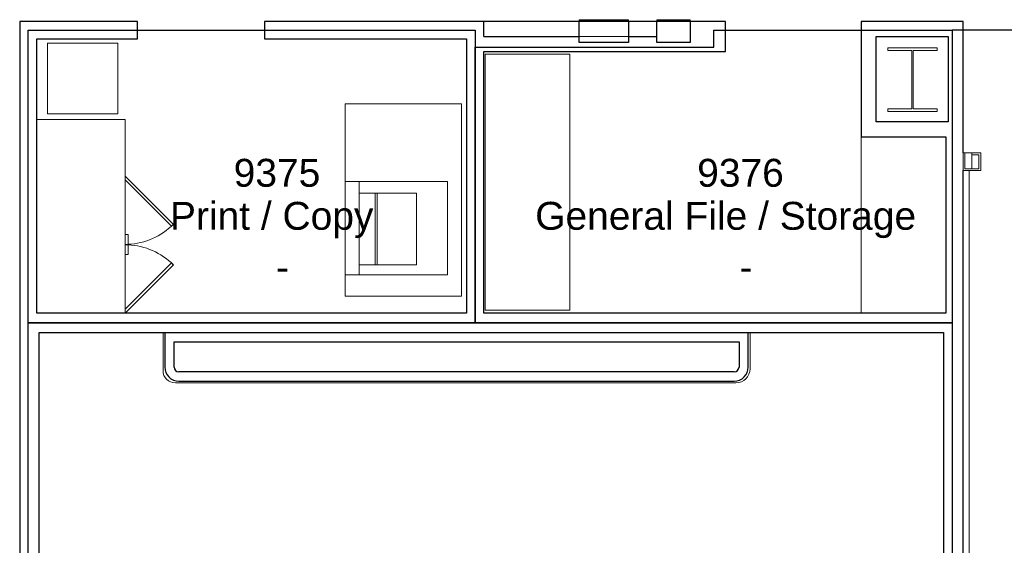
# Model space of a CAD drawing. Header units: inches. Extents: x -1 to 4727, y -3 to 1727.
# Tile 60 of 163: x 2649 to 2928, y 430 to 579. Entities that reach past the tile are written whole.
import ezdxf

# ---------------------------------------------------------------- set-up
doc = ezdxf.new("R2010")
doc.units = ezdxf.units.IN
doc.header["$LTSCALE"] = 42
doc.header["$MEASUREMENT"] = 0
doc.layers.get('0').update_dxf_attribs({"linetype": 'CONTINUOUS'})
for name, color, linetype in [('I-EQPM', 8, 'CONTINUOUS'), ('I-FURN', 8, 'CONTINUOUS'), ('I-WALL', 8, 'CONTINUOUS'), ('Room Names & IDs', 7, 'CONTINUOUS'), ('S-COLS', 7, 'CONTINUOUS'), ('triLabelLayer', 7, 'CONTINUOUS'), ('triSpaceLayer', 7, 'CONTINUOUS')]:
    doc.layers.add(name, color=color, linetype=linetype)
doc.styles.add('PDF Helvetica', font='Helvetica.ttf')
doc.styles.get("Standard").update_dxf_attribs({"font": 'romans.shx'})

# ---------------------------------------------------------------- blocks, each defined once
blk = doc.blocks.new('CISCO Running Light vertical - CISCO Running Light vertical 5_-5573629-FURNITURE PLAN - FLOOR 09 - EAST')
at = {"lineweight": 9}
for p, q in [((3179.79, 1158), (3179.29, 1158)), ((3179.29, 1158), (3179.29, 1153)), ((3179.79, 1153.5), (3179.79, 1158)), ((3179.79, 1158), (3181.79, 1158)), ((3179.79, 1153.5), (3179.79, 1158)), ((3181.79, 1158), (3181.79, 1153.5)), ((3184.29, 1158), (3181.79, 1158)), ((3181.79, 1158), (3181.79, 1157.5)), ((3181.79, 1157.5), (3183.79, 1157.5)), ((3183.79, 1157.5), (3183.79, 1153.5)), ((3184.29, 1153), (3184.29, 1158)), ((3179.29, 1153), (3184.29, 1153)), ((3181.79, 1153.5), (3179.79, 1153.5)), ((3183.79, 1153.5), (3179.79, 1153.5))]:
    blk.add_line(p, q, dxfattribs=at)
blk = doc.blocks.new('Countertop - Straight - 24_ Depth-6956895-FURNITURE PLAN - FLOOR 09 - EAST')
at = {"lineweight": 9}
for p, q in [((7.55, 25), (-47.26, 25)), ((-47.26, 25), (-47.26, 0))]:
    blk.add_line(p, q, dxfattribs=at)
blk = doc.blocks.new('FRG Shredder 20X20 36_H4 - FRG Shredder 20X20 36_H-3024343-FURNITURE PLAN - FLOOR 09 - EAST')
at = {"lineweight": 9}
for p, q in [((1825.27, 1871.68), (1825.27, 1851.68)), ((1845.27, 1871.68), (1825.27, 1871.68)), ((1845.27, 1851.68), (1845.27, 1871.68)), ((1825.27, 1851.68), (1845.27, 1851.68))]:
    blk.add_line(p, q, dxfattribs=at)
blk = doc.blocks.new('Printer Ricoh MPC3504 _without tray_ - EQ13 - PRINTER-V237-FURNITURE PLAN - FLOOR 09 - EAST')
at = {"lineweight": 9}
for p, q in [((-19.34, -23.47), (-19.34, 9.53)), ((-13.34, 9.53), (-19.34, 9.53)), ((13.16, 9.53), (-13.34, 9.53)), ((-13.34, 9.53), (-13.34, 5.51)), ((35.16, 9.53), (13.16, 9.53)), ((13.16, 5.51), (13.16, 9.53)), ((35.16, -23.47), (35.16, 9.53)), ((-10.52, 5.51), (-13.34, 5.51)), ((-13.34, 5.51), (-13.34, -19.47)), ((-10.52, -10.67), (-10.52, 5.51)), ((-10.52, 5.51), (9.82, 5.51)), ((13.16, 5.51), (9.82, 5.51)), ((9.82, 5.51), (9.82, -10.67)), ((13.16, -19.47), (13.16, 5.51)), ((9.82, 1.03), (-10.52, 1.03)), ((-10.52, 1.03), (-10.52, 0.4)), ((-10.52, 0.4), (9.82, 0.4)), ((9.82, 0.4), (9.82, 1.03)), ((9.82, -10.67), (-10.52, -10.67)), ((-13.34, -19.47), (13.16, -19.47)), ((35.16, -23.47), (-19.34, -23.47))]:
    blk.add_line(p, q, dxfattribs=at)
blk = doc.blocks.new('Coat rod and hat shelf - Coat rod and hat shelf-8408288-FURNITURE PLAN - FLOOR 09 - EAST')
at = {"lineweight": 9}
for p, q in [((37.03, 0), (-35.55, 0)), ((-35.55, 0), (-35.55, -24)), ((37.03, -24), (37.03, 0)), ((-35.55, -24), (37.03, -24))]:
    blk.add_line(p, q, dxfattribs=at)
blk = doc.blocks.new('Coat rod and hat shelf - Coat rod and hat shelf-6667149-FURNITURE PLAN - FLOOR 09 - EAST')
at = {"lineweight": 9}
for p, q in [((25.71, 24), (-24.23, 24)), ((-24.23, 24), (-24.23, 0)), ((25.71, 0), (25.71, 24)), ((-24.23, 0), (25.71, 0))]:
    blk.add_line(p, q, dxfattribs=at)
blk = doc.blocks.new('Fire Extinguisher Cabinet_Recess Mounted with 75 ft Radius - 9 1_2_ x 6_ x 24_-7184974-FURNITURE PLAN - FLOOR 09 - EAST')
at = {"lineweight": 9}
for p, q in [((0.43, 1.75), (-9.07, 1.75)), ((-9.07, 1.75), (-9.07, -4.25)), ((0.43, -4.25), (0.43, 1.75)), ((-9.07, -4.25), (0.43, -4.25)), ((-9.07, -4.25), (-9.07, -4.75)), ((-9.07, -4.25), (0.43, -4.25)), ((-9.07, -4.25), (-9.07, -4.5)), ((0.43, -4.5), (-9.07, -4.5)), ((-9.07, -4.75), (0.43, -4.75)), ((0.43, -4.75), (0.43, -4.25)), ((0.43, -4.5), (0.43, -4.25))]:
    blk.add_line(p, q, dxfattribs=at)
blk = doc.blocks.new('AED - 14_ x 6_ x 14_-6119978-FURNITURE PLAN - FLOOR 09 - EAST')
at = {"lineweight": 9}
for p, q in [((3.18, 0), (-10.82, 0)), ((-10.82, 0), (-10.82, -4.25)), ((3.18, -4.25), (3.18, 0)), ((-10.82, -4.25), (3.18, -4.25)), ((-10.82, -4.25), (-10.82, -4.75)), ((-10.82, -4.25), (3.18, -4.25)), ((-10.82, -4.25), (-10.82, -4.5)), ((3.18, -4.5), (-10.82, -4.5)), ((-10.82, -4.75), (3.18, -4.75)), ((3.18, -4.75), (3.18, -4.25)), ((3.18, -4.5), (3.18, -4.25))]:
    blk.add_line(p, q, dxfattribs=at)
blk = doc.blocks.new('Cisco Panorama1 - Cisco Panorama-4243454-FURNITURE PLAN - FLOOR 09 - EAST')
at = {"lineweight": 9}
for p, q in [((2952.515, 1107.125), (2952.515, 1096.325)), ((3118.915, 1107.125), (2952.515, 1107.125)), ((3118.915, 1096.825), (3118.915, 1107.125)), ((2956.015, 1092.825), (3114.915, 1092.825))]:
    blk.add_line(p, q, dxfattribs=at)
for centre, radius, start, end in [((2956.015, 1096.325), 3.5, 180, 270), ((3114.915, 1096.825), 4, 270, 0)]:
    blk.add_arc(centre, radius, start, end, dxfattribs=at)
blk = doc.blocks.new('Cabinet Base - 2 Door - Variable Width x 24_ D-6955758-FURNITURE PLAN - FLOOR 09 - EAST')
at = {"lineweight": 9}
for p, q in [((-30.67, -24), (-16.99, -37.68)), ((-29.61, -24), (-16.46, -37.15)), ((-14.07, -24.76), (-14.07, -24)), ((-14.07, -24.85), (-11.32, -24.85)), ((-11.32, -24), (-11.32, -24.76)), ((-11.2, -24.76), (-11.2, -24)), ((-11.2, -24.85), (-8.45, -24.85)), ((-8.45, -24), (-8.45, -24.76)), ((7.08, -24), (-6.06, -37.15)), ((8.14, -24), (-5.53, -37.68)), ((-16.99, -37.68), (-16.46, -37.15)), ((-5.53, -37.68), (-6.06, -37.15))]:
    blk.add_line(p, q, dxfattribs=at)
at = {"lineweight": 9, "flags": 128}
for points in [[(-14.07, -24.83), (-14.07, -24.84), (-14.07, -24.85), (-14.07, -24.84), (-14.07, -24.83), (-14.07, -24.82), (-14.07, -24.8), (-14.07, -24.78), (-14.07, -24.76)], [(-11.32, -24.76), (-11.32, -24.78), (-11.32, -24.8), (-11.32, -24.82), (-11.32, -24.83), (-11.32, -24.84), (-11.32, -24.85), (-11.32, -24.84)], [(-11.2, -24.84), (-11.2, -24.85), (-11.2, -24.84), (-11.2, -24.83), (-11.2, -24.82), (-11.2, -24.8), (-11.2, -24.78), (-11.2, -24.76)], [(-8.45, -24.76), (-8.45, -24.78), (-8.45, -24.8), (-8.45, -24.82), (-8.45, -24.83), (-8.45, -24.84), (-8.45, -24.85), (-8.45, -24.84), (-8.45, -24.83)]]:
    blk.add_lwpolyline(points, dxfattribs=at)
at = {"lineweight": 9}
for centre, start, end in [((-30.67, -24), 315, 357.4958), ((8.14, -24), 182.5042, 225)]:
    blk.add_arc(centre, 19.34, start, end, dxfattribs=at)
blk = doc.blocks.new('WALL PANELING ELEV LOBBY4 - WALL PANELING ELEV LOBBY-7830558-FURNITURE PLAN - FLOOR 09 - EAST')
at = {"lineweight": 18}
for p, q in [((3179.29, 1153), (3179.29, 863.29)), ((3181.04, 1043.09), (3181.04, 1153)), ((3181.04, 1037.07), (3181.04, 1040.09)), ((3181.04, 1021.05), (3181.04, 1023.51)), ((3181.04, 1009.94), (3181.04, 1012.06)), ((3181.04, 996.36), (3181.04, 998.69)), ((3181.04, 989.27), (3181.04, 990.36)), ((3181.04, 976.79), (3181.04, 980.28)), ((3181.04, 863.29), (3181.04, 973.79))]:
    blk.add_line(p, q, dxfattribs=at)
blk = doc.blocks.new('W-Wide Flange-Column - W14X120-2731374-FURNITURE PLAN - FLOOR 09 - EAST')
at = {"lineweight": 18}
for p, q in [((-7, 9), (7, 9)), ((-7, 8.29), (-7, 9)), ((7, 9), (7, 8.29)), ((-0.22, 8.29), (-7, 8.29)), ((-0.22, -8.29), (-0.22, 8.29)), ((0.22, 8.29), (0.22, -8.29)), ((7, 8.29), (0.22, 8.29)), ((-7, -8.29), (-0.22, -8.29)), ((-7, -9), (-7, -8.29)), ((0.22, -8.29), (7, -8.29)), ((7, -8.29), (7, -9)), ((7, -9), (-7, -9))]:
    blk.add_line(p, q, dxfattribs=at)
blk = doc.blocks.new('columns')
at = {"layer": 'S-COLS'}
blk.add_blockref('W-Wide Flange-Column - W14X120-2731374-FURNITURE PLAN - FLOOR 09 - EAST', (3369.63, 142), dxfattribs=at)

msp = doc.modelspace()

# ---------------------------------------------------------------- linework, layer by layer
at = {"layer": 'I-WALL'}
for p, q in [((2648.94, 578.5), (2648.94, 248.31)), ((2682.34, 578.5), (2648.94, 578.5)), ((2682.34, 573.62), (2682.34, 578.5)), ((2807.5, 578.5), (2718.32, 578.5)), ((2718.32, 578.5), (2718.32, 573.62)), ((2780.5, 574.25), (2780.5, 578.5)), ((2807.5, 572.5), (2807.5, 578.5)), ((2829.5, 578.5), (2821.5, 578.5)), ((2821.5, 578.5), (2821.5, 572.5)), ((2829.5, 572.5), (2829.5, 578.5)), ((2849.03, 578.5), (2839, 578.5)), ((2839, 578.5), (2839, 572.5)), ((2849.03, 570), (2849.03, 578.5)), ((2887.46, 578.5), (2887.46, 545.81)), ((2916.34, 578.5), (2887.46, 578.5)), ((2916.34, 541.25), (2916.34, 578.5)), ((2653.81, 573.62), (2682.34, 573.62)), ((2653.81, 495.87), (2653.81, 573.62)), ((2718.32, 573.62), (2775.63, 573.62)), ((2775.63, 573.62), (2775.63, 495.87)), ((2780.5, 574.25), (2807.5, 574.25)), ((2821.5, 572.5), (2807.5, 572.5)), ((2821.5, 574.25), (2829.5, 574.25)), ((2839, 572.5), (2829.5, 572.5)), ((2891.71, 550.06), (2891.71, 574.25)), ((2891.71, 574.25), (2912.09, 574.25)), ((2912.09, 574.25), (2912.09, 550.06)), ((2780.5, 570), (2849.03, 570)), ((2780.5, 495.87), (2780.5, 570)), ((2912.09, 550.06), (2891.71, 550.06)), ((2887.46, 545.81), (2911.46, 545.81)), ((2911.46, 545.81), (2911.46, 495.87)), ((2916.34, 251.19), (2916.34, 536.25)), ((2775.63, 495.87), (2653.81, 495.87)), ((2911.46, 495.87), (2780.5, 495.87)), ((2654.44, 248.31), (2654.44, 490.37)), ((2654.44, 490.37), (2910.84, 490.37)), ((2690.06, 490.37), (2690.06, 480.58)), ((2855.46, 480.58), (2855.46, 490.37)), ((2910.84, 490.37), (2910.84, 278.06)), ((2692.69, 480.58), (2692.69, 487.75)), ((2692.69, 487.75), (2852.84, 487.75)), ((2852.84, 487.75), (2852.84, 480.58)), ((2851.46, 479.2), (2694.06, 479.2)), ((2694.06, 476.58), (2851.46, 476.58))]:
    msp.add_line(p, q, dxfattribs=at)
for centre, radius, start, end in [((2694.06, 480.58), 4, 180, 270), ((2694.06, 480.58), 1.37, 180, 270), ((2851.46, 480.58), 1.38, 270, 0), ((2851.46, 480.58), 4, 270, 0)]:
    msp.add_arc(centre, radius, start, end, dxfattribs=at)
at = {"layer": 'triSpaceLayer'}
for points in [[(2651.38, 576.06), (2778.06, 576.06), (2778.06, 493.12), (2651.38, 493.12)], [(2778.06, 571.25), (2845.67, 571.25), (2845.67, 576.06), (2913.28, 576.06), (2913.28, 493.12), (2778.06, 493.12)], [(3220.4, 210.25), (3178.77, 453.37), (3164.48, 538.65), (3158.21, 576.06), (2913.28, 576.06), (2913.28, 210.25)], [(2651.38, 493.12), (2913.28, 493.12), (2913.28, 99), (2651.38, 99)]]:
    msp.add_lwpolyline(points, close=True, dxfattribs=at)

# ---------------------------------------------------------------- block references
at = {"layer": 'I-EQPM', "lineweight": 9}
for name, p, rotation in [('AED - 14_ x 6_ x 14_-6119978-FURNITURE PLAN - FLOOR 09 - EAST', (2810.68, 574.25), 180), ('Fire Extinguisher Cabinet_Recess Mounted with 75 ft Radius - 9 1_2_ x 6_ x 24_-7184974-FURNITURE PLAN - FLOOR 09 - EAST', (2829.93, 574.25), 180), ('Printer Ricoh MPC3504 _without tray_ - EQ13 - PRINTER-V237-FURNITURE PLAN - FLOOR 09 - EAST', (2750.71, 520.03), 89.99999999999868)]:
    msp.add_blockref(name, p, dxfattribs=dict(at, rotation=rotation))
at = {"layer": 'I-FURN', "lineweight": 9}
for name, p in [('FRG Shredder 20X20 36_H4 - FRG Shredder 20X20 36_H-3024343-FURNITURE PLAN - FLOOR 09 - EAST', (831.53, -1299.35)), ('CISCO Running Light vertical - CISCO Running Light vertical 5_-5573629-FURNITURE PLAN - FLOOR 09 - EAST', (-262.95, -616.75)), ('WALL PANELING ELEV LOBBY4 - WALL PANELING ELEV LOBBY-7830558-FURNITURE PLAN - FLOOR 09 - EAST', (-262.95, -616.75)), ('Cisco Panorama1 - Cisco Panorama-4243454-FURNITURE PLAN - FLOOR 09 - EAST', (-262.95, -616.75))]:
    msp.add_blockref(name, p, dxfattribs=at)
for name, p, rotation in [('Coat rod and hat shelf - Coat rod and hat shelf-8408288-FURNITURE PLAN - FLOOR 09 - EAST', (2780.88, 532.22), 90.00000000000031), ('Countertop - Straight - 24_ Depth-6956895-FURNITURE PLAN - FLOOR 09 - EAST', (2653.81, 503.43), 270.0000000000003), ('Coat rod and hat shelf - Coat rod and hat shelf-6667149-FURNITURE PLAN - FLOOR 09 - EAST', (2887.46, 521.58), 269.9999999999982), ('Cabinet Base - 2 Door - Variable Width x 24_ D-6955758-FURNITURE PLAN - FLOOR 09 - EAST', (2654.81, 526.54), 89.99999999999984)]:
    msp.add_blockref(name, p, dxfattribs=dict(at, rotation=rotation))
at = {"layer": 'S-COLS'}
msp.add_blockref('columns', (-467.63, 420), dxfattribs=at)

# ---------------------------------------------------------------- texts
at = {"layer": 'Room Names & IDs', "attachment_point": 4, "style": 'PDF Helvetica'}
for s, insert, char_height in [('9375', (2709.6, 535.56), 7.902), ('9376', (2840.98, 535.56), 7.902), ('Print / Copy', (2691.54, 522.23), 7.9024), ('General File / Storage', (2795.06, 522.23), 7.9024), ('-', (2721.62, 508.9), 7.9), ('-', (2853, 508.9), 7.9)]:
    msp.add_mtext(s, dxfattribs=dict(at, insert=insert, char_height=char_height))
at = {"layer": 'triLabelLayer', "color": 7, "char_height": 10, "attachment_point": 5}
for insert in [(2714.72, 534.59), (2845.67, 534.59)]:
    msp.add_mtext('{\\fSansSerif;\\H0.01;}', dxfattribs=dict(at, insert=insert))

doc.saveas('drawing.dxf')
